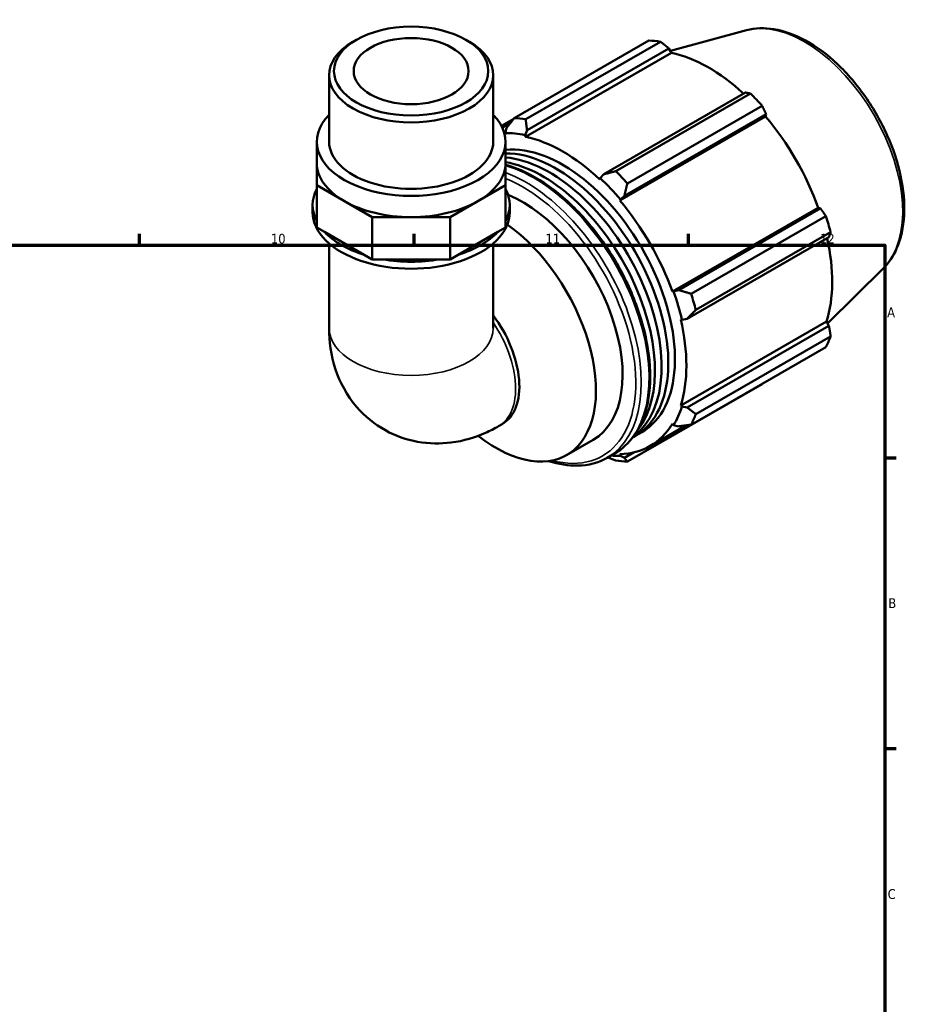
# Model space of a CAD drawing. Header units: millimetres. Extents: x 0 to 931, y 0 to 920.
# Tile 6 of 6: x 600 to 828, y 380 to 632. Entities that reach past the tile are written whole.
import ezdxf

# ---------------------------------------------------------------- set-up
doc = ezdxf.new("R2010")
doc.units = ezdxf.units.MM
for name, color, linetype, lineweight in [('Border (ISO)', 7, 'Continuous', 70), ('Visible (ISO)', 7, 'Continuous', 50), ('Visible Narrow (ISO)', 7, 'Continuous', 35)]:
    doc.layers.add(name, color=color, linetype=linetype, lineweight=lineweight)
doc.styles.add('Note Text (ISO)', font='tahoma.ttf')

# ---------------------------------------------------------------- blocks, each defined once
blk = doc.blocks.new('Borders Default Border')
at = {"layer": 'Border (ISO)'}
for p, q in [((630.75, 574), (630.75, 576.9)), ((700.83, 574), (700.83, 576.9)), ((770.92, 574), (770.92, 576.9)), ((821, 519.75), (823.9, 519.75)), ((821, 445.5), (823.9, 445.5))]:
    blk.add_line(p, q, dxfattribs=at)
at = {"layer": 'Border (ISO)', "flags": 128}
blk.add_lwpolyline([(20, 20), (20, 574), (821, 574), (821, 20), (20, 20)], dxfattribs=at)
at = {"layer": 'Border (ISO)', "color": 232, "true_color": 0xca0064, "char_height": 2.5, "attachment_point": 7, "style": 'Note Text (ISO)'}
for s, insert in [('10', (664.29, 574.35)), ('11', (734.37, 574.4)), ('12', (804.46, 574.4)), ('A', (821.59, 555.62)), ('B', (821.89, 481.37)), ('C', (821.73, 407.08))]:
    blk.add_mtext(s, dxfattribs=dict(at, insert=insert))

msp = doc.modelspace()

# ---------------------------------------------------------------- linework, layer by layer
at = {"layer": 'Visible (ISO)'}
for p, q in [((785.72, 628.836), (766.26, 623.558)), ((686.117, 626.414), (685.225, 625.896)), ((714.081, 626.414), (714.974, 625.896)), ((726.373, 606.407), (760.783, 626.222)), ((763.746, 625.934), (729.336, 606.119)), ((729.673, 603.366), (765.881, 624.217)), ((765.881, 624.217), (766.518, 623.109)), ((729.3, 601.676), (766.518, 623.109)), ((679.144, 600.438), (679.144, 617.397)), ((721.054, 600.438), (721.054, 617.397)), ((785.477, 612.933), (749.269, 592.082)), ((752.321, 592.883), (786.731, 612.698)), ((789.694, 609.573), (755.284, 589.758)), ((726.272, 606.276), (723.153, 604.48)), ((753.368, 585.383), (790.585, 606.815)), ((754.517, 586.547), (790.725, 607.398)), ((790.725, 607.398), (790.585, 606.815)), ((723.373, 604.037), (725.481, 605.251)), ((724.426, 603.875), (724.06, 602.608)), ((729.198, 602.109), (729.673, 603.366)), ((676.009, 600.795), (676.001, 600.791)), ((676.001, 600.791), (676.001, 600.438)), ((724.06, 602.608), (724.217, 602.169)), ((724.198, 600.791), (724.19, 600.795)), ((724.198, 600.438), (724.198, 600.791)), ((729.3, 601.676), (729.198, 602.109)), ((676.001, 595.043), (676.001, 600.438)), ((724.198, 595.043), (724.198, 600.438)), ((676.001, 595.043), (676.001, 589.294)), ((724.198, 589.294), (724.198, 595.043)), ((748.386, 591.06), (748.284, 590.744)), ((749.269, 592.082), (748.386, 591.06)), ((676.001, 589.294), (683.059, 585.23)), ((676.001, 578.503), (676.001, 589.294)), ((717.139, 585.23), (724.198, 589.294)), ((724.198, 578.503), (724.198, 589.294)), ((753.368, 585.383), (753.524, 585.64)), ((753.524, 585.64), (754.517, 586.547)), ((674.953, 582.452), (674.953, 584.251)), ((683.059, 585.23), (690.118, 581.165)), ((710.081, 581.165), (717.139, 585.23)), ((725.245, 582.452), (725.245, 584.251)), ((766.791, 562.132), (804.009, 583.565)), ((804.581, 583.398), (768.373, 562.547)), ((804.009, 583.565), (804.581, 583.398)), ((690.118, 581.165), (700.099, 581.165)), ((690.118, 570.374), (690.118, 581.165)), ((700.099, 581.165), (710.081, 581.165)), ((710.081, 570.374), (710.081, 581.165)), ((771.538, 561.606), (805.947, 581.421)), ((677.98, 577.363), (676.001, 578.503)), ((724.198, 578.503), (722.219, 577.363)), ((688.139, 571.513), (677.98, 577.363)), ((722.219, 577.363), (712.06, 571.513)), ((770.547, 555.228), (806.755, 576.079)), ((807.174, 577.289), (772.765, 557.474)), ((679.144, 574.448), (679.144, 552.828)), ((721.054, 574.448), (721.054, 552.828)), ((690.118, 570.374), (688.139, 571.513)), ((712.06, 571.513), (710.081, 570.374)), ((692.916, 570.374), (690.118, 570.374)), ((707.282, 570.374), (692.916, 570.374)), ((710.081, 570.374), (707.282, 570.374)), ((820.669, 568.146), (806.403, 554.029)), ((767.092, 562.14), (766.791, 562.132)), ((768.373, 562.547), (767.092, 562.14)), ((768.897, 555.043), (769.22, 554.974)), ((768.897, 533.094), (806.115, 554.526)), ((769.22, 554.974), (770.547, 555.228)), ((806.755, 553.423), (770.547, 532.572)), ((806.115, 554.526), (806.755, 553.423)), ((772.765, 530.898), (807.174, 550.714)), ((805.947, 547.994), (771.538, 528.179)), ((755.284, 518.747), (789.694, 538.562)), ((769.22, 532.789), (768.897, 533.094)), ((770.547, 532.572), (769.22, 532.789)), ((722.411, 527.789), (723.352, 528.332)), ((761.069, 522.72), (770.245, 528.004)), ((766.791, 528.429), (767.092, 528.075)), ((767.092, 528.075), (768.373, 527.756)), ((757.31, 525.324), (759.007, 526.301)), ((739.787, 520.434), (746.575, 524.344)), ((750.157, 519.759), (752.137, 520.899)), ((753.524, 520.201), (753.368, 520.639)), ((754.517, 519.715), (753.524, 520.201)), ((756.888, 521.081), (754.517, 519.715))]:
    msp.add_line(p, q, dxfattribs=at)
for major_axis in [(19.698, 0), (14.668, 0)]:
    msp.add_ellipse((700.099, 618.424), major_axis=major_axis, ratio=0.5758617, dxfattribs=at)
for centre, major_axis, ratio, start_param, end_param in [((700.099, 617.397), (-20.955, 0), 0.5758617, 5.5016397, 10.2063236), ((775.238, 582.392), (-23.954, 41.596), 0.5780931, 5.8451561, 5.9396837), ((776.01, 582.837), (22.277, -38.684), 0.5780931, 2.0696433, 2.6635608), ((775.238, 582.392), (23.954, -41.596), 0.5780931, 1.9181653, 2.0126929), ((700.099, 600.438), (-24.098, 0), 0.5758617, 5.7667102, 9.9412531), ((740.829, 562.577), (-23.954, 41.596), 0.5780931, 5.8451561, 5.9396837), ((776.01, 582.837), (22.277, -38.684), 0.5780931, 1.2672974, 1.8781627), ((738.792, 561.404), (-22.277, 38.684), 0.5780931, 5.9796864, 5.9870641), ((738.792, 561.404), (-22.516, 39.1), 0.5780931, 5.8051535, 5.9796864), ((738.792, 561.404), (-22.277, 38.684), 0.5780931, 5.1942882, 5.8051535), ((700.099, 600.438), (-20.955, 0), 0.5758617, 0, 3.1415927), ((738.792, 561.404), (-20.214, 35.103), 0.5780931, 3.1415927, 6.0343678), ((737.095, 560.427), (-20.214, 35.103), 0.5780931, 3.113806, 5.9668093), ((735.398, 559.45), (-20.214, 35.103), 0.5780931, 3.2036276, 5.9014819), ((700.099, 595.043), (-24.098, 0), 0.5758617, 0, 0.7853982), ((700.099, 595.043), (24.098, 0), 0.5758617, 5.4977871, 6.2831853), ((733.701, 558.472), (20.214, -35.103), 0.5780931, 0.2299152, 2.6963298), ((738.792, 561.404), (22.516, -39.1), 0.5780931, 1.8781627, 2.0526956), ((740.829, 562.577), (-23.954, 41.596), 0.5780931, 5.059758, 5.1542856), ((700.099, 584.251), (-25.146, 0), 0.5758617, 5.9934983, 6.5728723), ((700.099, 584.251), (25.146, 0), 0.5758617, 5.9934983, 6.5728723), ((728.61, 555.541), (17.965, -31.197), 0.5780931, 0, 2.5064572), ((700.099, 595.043), (24.098, 0), 0.5758617, 3.9269908, 4.712389), ((700.099, 595.043), (24.098, 0), 0.5758617, 4.712389, 5.4977871), ((738.792, 561.404), (-22.277, 38.684), 0.5780931, 4.4088901, 5.0197553), ((700.099, 582.452), (-25.146, 0), 0.5758617, 0, 3.1415927), ((775.238, 582.392), (23.954, -41.596), 0.5780931, 1.1327672, 1.2272947), ((721.822, 551.631), (17.965, -31.197), 0.5780931, 5.317816, 8.5307941), ((700.099, 584.251), (25.146, 0), 0.5758617, 3.6373038, 4.2166778), ((700.099, 584.251), (25.146, 0), 0.5758617, 5.2081001, 5.7874741), ((776.01, 582.837), (22.277, -38.684), 0.5780931, 0.4818993, 1.0759774), ((700.099, 584.251), (25.146, 0), 0.5758617, 4.422702, 5.002076), ((738.792, 561.404), (22.516, -39.1), 0.5780931, 1.0927645, 1.2672974), ((740.829, 562.577), (-23.954, 41.596), 0.5780931, 4.2743598, 4.3688874), ((712.895, 546.491), (10.457, -18.159), 0.5780931, 0, 1.7749724), ((738.792, 561.404), (-22.277, 38.684), 0.5780931, 3.6234919, 4.2343571), ((775.238, 582.392), (23.954, -41.596), 0.5780931, 0.347369, 0.4418966), ((738.792, 561.404), (22.516, -39.1), 0.5780931, 0.3073663, 0.4818993), ((740.829, 562.577), (23.954, -41.596), 0.5780931, 0.347369, 0.4418966), ((738.792, 561.404), (22.277, -38.684), 0.5780931, 5.9796864, 6.5905516), ((738.792, 561.404), (22.516, -39.1), 0.5780931, 5.8948269, 5.9796864), ((740.829, 562.577), (23.954, -41.596), 0.5780931, 5.8451561, 5.9396837)]:
    msp.add_ellipse(centre, major_axis=major_axis, ratio=ratio, start_param=start_param, end_param=end_param, dxfattribs=at)
for points, knots in [([(785.72, 628.836), (787.915, 629.431), (790.286, 629.507), (795.362, 628.683), (798.083, 627.69), (803.556, 624.699), (806.306, 622.658), (811.487, 617.78), (813.918, 614.944), (818.227, 608.774), (820.108, 605.443), (823.149, 598.6), (824.308, 595.089), (825.78, 588.204), (826.09, 584.832), (825.775, 578.55), (825.15, 575.637), (823.186, 571.207), (822.061, 569.523), (820.669, 568.146)], [5.6508865, 5.6508865, 5.6508865, 5.6508865, 5.9396218, 5.9396218, 6.2578392, 6.2578392, 6.5894607, 6.5894607, 6.9204191, 6.9204191, 7.2497497, 7.2497497, 7.579163, 7.579163, 7.9102965, 7.9102965, 8.2416217, 8.2416217, 8.4901479, 8.4901479, 8.4901479, 8.4901479]), ([(724.198, 594.51), (725.119, 594.261), (726.05, 593.955), (730.153, 592.371), (733.378, 590.515), (739.644, 585.734), (742.685, 582.807), (748.273, 576.189), (750.82, 572.501), (755.173, 564.734), (756.978, 560.656), (759.666, 552.509), (760.548, 548.442), (761.288, 540.717), (761.146, 537.06), (759.821, 530.536), (758.642, 527.666), (755.652, 523.487), (754.017, 521.982), (752.137, 520.899)], [6.0249477, 6.0249477, 6.0249477, 6.0249477, 6.1203645, 6.1203645, 6.4436081, 6.4436081, 6.7675509, 6.7675509, 7.090816, 7.090816, 7.4138176, 7.4138176, 7.7371549, 7.7371549, 8.0611622, 8.0611622, 8.3839379, 8.3839379, 8.6413135, 8.6413135, 8.6413135, 8.6413135]), ([(679.144, 552.828), (679.144, 549.495), (679.574, 545.955), (681.895, 539.034), (683.639, 535.666), (688.251, 530.345), (690.746, 528.281), (696.123, 525.309), (698.939, 524.336), (704.688, 523.289), (707.597, 523.279), (713.539, 524.026), (716.461, 524.938), (720.243, 526.611), (721.353, 527.18), (722.411, 527.789)], [3.1415927, 3.1415927, 3.1415927, 3.1415927, 3.4557519, 3.4557519, 3.7308719, 3.7308719, 3.9390517, 3.9390517, 4.132108, 4.132108, 4.3410756, 4.3410756, 4.5974913, 4.5974913, 4.712389, 4.712389, 4.712389, 4.712389]), ([(750.157, 519.759), (747.924, 518.473), (745.351, 517.788), (740.235, 517.671), (737.741, 518.068), (735.195, 518.887)], [2.3581282, 2.3581282, 2.3581282, 2.3581282, 2.66373117, 2.66373117, 2.92532885, 2.92532885, 2.92532885, 2.92532885])]:
    msp.add_open_spline(points, degree=3, knots=knots, dxfattribs=at)
for points, weights in [([(765.881, 624.217), (764.84, 625.061), (763.746, 625.934)], [1.00165219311, 1.0012345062, 1]), ([(786.731, 612.698), (786.096, 612.82), (785.477, 612.933)], [1, 1.0012345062, 1.00165219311]), ([(790.725, 607.398), (790.224, 608.466), (789.694, 609.573)], [1.00165219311, 1.0012345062, 1]), ([(726.373, 606.407), (725.366, 605.107), (724.426, 603.875)], [1.01791895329, 1.01266050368, 1.00660682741]), ([(729.673, 603.366), (729.495, 604.707), (729.336, 606.119)], [1.00660682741, 1.01266050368, 1.01791895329]), ([(752.321, 592.883), (750.751, 592.466), (749.269, 592.082)], [1.01791895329, 1.01266050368, 1.00660682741]), ([(754.517, 586.547), (754.879, 588.112), (755.284, 589.758)], [1.00660682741, 1.01266050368, 1.01791895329]), ([(805.947, 581.421), (805.255, 582.432), (804.581, 583.398)], [1, 1.0012345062, 1.00165219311]), ([(806.755, 576.079), (806.965, 576.674), (807.174, 577.289)], [1.00165219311, 1.0012345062, 1]), ([(771.538, 561.606), (769.91, 562.079), (768.373, 562.547)], [1.01791895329, 1.01266050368, 1.00660682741]), ([(770.547, 555.228), (771.62, 556.32), (772.765, 557.474)], [1.00660682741, 1.01266050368, 1.01791895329]), ([(807.174, 550.714), (806.965, 552.098), (806.755, 553.423)], [1, 1.0012345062, 1.00165219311]), ([(789.694, 538.562), (789.721, 538.614), (789.747, 538.666)], [1, 1.00006222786, 1.00012238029]), ([(772.765, 530.898), (771.62, 531.744), (770.547, 532.572)], [1.01791895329, 1.01266050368, 1.00660682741]), ([(768.373, 527.756), (769.91, 527.956), (771.538, 528.179)], [1.00660682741, 1.01266050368, 1.01791895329]), ([(750.274, 519.827), (751.278, 519.433), (752.321, 519.035)], [1.01056598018, 1.01441864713, 1.01791895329]), ([(755.284, 518.747), (754.879, 519.233), (754.517, 519.715)], [1.01791895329, 1.01266050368, 1.00660682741])]:
    msp.add_rational_spline(points, weights, degree=2, dxfattribs=at)
at = {"layer": 'Visible Narrow (ISO)'}
for centre, major_axis, ratio, start_param, end_param in [((800.523, 596.952), (-17.676, 30.695), 0.5780931, 3.2927583, 6.1320197), ((731.297, 557.088), (20.84, -36.189), 0.5780931, 0, 2.6009264), ((729.317, 555.948), (20.84, -36.189), 0.5780931, 0, 2.5323786), ((728.61, 555.541), (20.341, -35.322), 0.5780931, 5.7630553, 8.7950074), ((711.953, 545.949), (10.457, -18.159), 0.5780931, 0, 1.6967392), ((700.099, 552.828), (20.955, 0), 0.5758617, 3.1415927, 6.2831853)]:
    msp.add_ellipse(centre, major_axis=major_axis, ratio=ratio, start_param=start_param, end_param=end_param, dxfattribs=at)

# ---------------------------------------------------------------- block references
msp.add_blockref('Borders Default Border', (0, 0))

doc.saveas('drawing.dxf')
